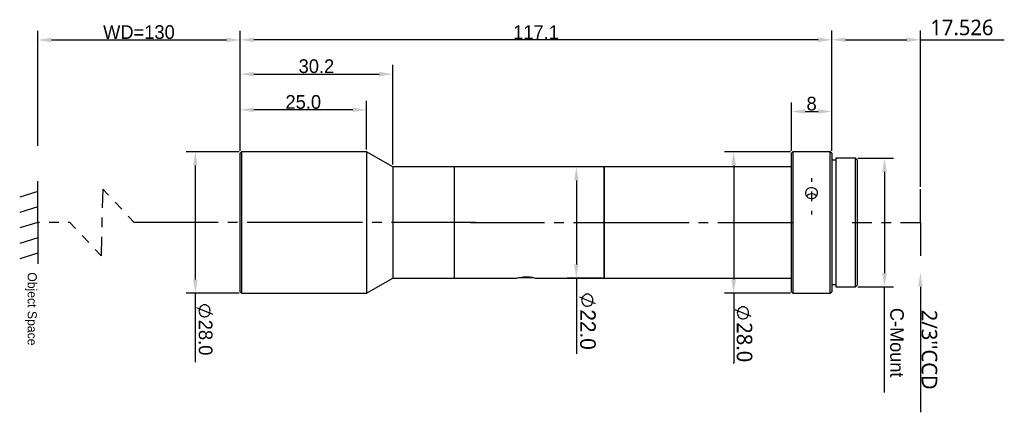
# Model space of a CAD drawing. Header units: inches. Extents: x -272 to -56, y -113 to -27.
import ezdxf

# ---------------------------------------------------------------- set-up
doc = ezdxf.new("R2010")
doc.units = ezdxf.units.IN
doc.header["$MEASUREMENT"] = 0
doc.layers.add('_U+56FE_U+5C42 1', color=7, linetype='Continuous')
doc.styles.get("Standard").update_dxf_attribs({"font": '兰亭黑 GBK.TTF'})
doc.dimstyles.get("Standard").update_dxf_attribs({"dimtxt": 3, "dimasz": 3, "dimexe": 2, "dimexo": 0.5, "dimgap": 0.09, "dimtad": 0, "dimtih": 1, "dimtoh": 1, "dimdec": 4, "dimzin": 0, "dimdsep": 46, "dimtxsty": 'Standard', "dimcen": 0.09, "dimadec": 0, "dimazin": 0, "dimtfac": 1, "dimtdec": 4, "dimtofl": 0, "dimtmove": 0, "dimatfit": 3, "dimfxl": 1, "dimtolj": 1, "dimtzin": 0, "dimarcsym": 0})

# ---------------------------------------------------------------- blocks, each defined once
blk = doc.blocks.new('*D2')
at = {"color": 0, "lineweight": -2}
for p, q in [((-268.22, -54.31), (-268.22, -29.11)), ((-223.82, -55.42), (-223.82, -29.11)), ((-265.22, -31.11), (-226.82, -31.11))]:
    blk.add_line(p, q, dxfattribs=at)
at = {"color": 0}
for points in [[(-265.22, -30.61), (-265.22, -31.61), (-268.22, -31.11)], [(-226.82, -31.61), (-226.82, -30.61), (-223.82, -31.11)]]:
    blk.add_solid(points, dxfattribs=at)
at = {"layer": 'Defpoints', "color": 0}
for p in [(-223.82, -31.11), (-268.22, -54.81), (-223.82, -55.92)]:
    blk.add_point(p, dxfattribs=at)
at = {"color": 0, "insert": (-246.02, -29.4), "char_height": 3, "attachment_point": 5}
blk.add_mtext('\\A1;WD=130{}{{\\H0.7x;}{}}', dxfattribs=at)
blk = doc.blocks.new('*D5')
at = {"color": 0, "lineweight": -2}
for p, q in [((-223.82, -55.42), (-223.82, -44.42)), ((-196.12, -55.1), (-196.12, -44.42)), ((-199.12, -46.42), (-220.82, -46.42))]:
    blk.add_line(p, q, dxfattribs=at)
at = {"color": 0}
for points in [[(-220.82, -45.92), (-220.82, -46.92), (-223.82, -46.42)], [(-199.12, -46.92), (-199.12, -45.92), (-196.12, -46.42)]]:
    blk.add_solid(points, dxfattribs=at)
at = {"layer": 'Defpoints', "color": 0}
for p in [(-223.82, -46.42), (-223.82, -55.92), (-196.12, -55.6)]:
    blk.add_point(p, dxfattribs=at)
at = {"color": 0, "insert": (-209.97, -44.71), "char_height": 3, "attachment_point": 5}
blk.add_mtext('\\A1;25.0{}{{\\H0.7x;}{}}', dxfattribs=at)
blk = doc.blocks.new('*D17')
at = {"color": 0, "lineweight": -2}
for p, q in [((-224.01, -55.6), (-235.65, -55.6)), ((-233.65, -58.6), (-233.65, -83.64)), ((-224.01, -86.64), (-235.65, -86.64))]:
    blk.add_line(p, q, dxfattribs=at)
at = {"color": 0}
for points in [[(-233.15, -58.6), (-234.15, -58.6), (-233.65, -55.6)], [(-234.15, -83.64), (-233.15, -83.64), (-233.65, -86.64)]]:
    blk.add_solid(points, dxfattribs=at)
at = {"layer": 'Defpoints', "color": 0}
for p in [(-223.51, -55.6), (-233.65, -86.64), (-223.51, -86.64)]:
    blk.add_point(p, dxfattribs=at)
at = {"color": 0, "insert": (-231.41, -96.35), "char_height": 3, "attachment_point": 5, "rotation": 270}
blk.add_mtext('\\A1;28.0{}{{\\H0.7x;}{}}', dxfattribs=at)
blk = doc.blocks.new('*D13')
at = {"color": 0, "lineweight": -2}
for p, q in [((-223.82, -55.42), (-223.82, -36.59)), ((-190.35, -58.41), (-190.35, -36.59)), ((-220.82, -38.59), (-193.35, -38.59))]:
    blk.add_line(p, q, dxfattribs=at)
at = {"color": 0}
for points in [[(-220.82, -38.09), (-220.82, -39.09), (-223.82, -38.59)], [(-193.35, -39.09), (-193.35, -38.09), (-190.35, -38.59)]]:
    blk.add_solid(points, dxfattribs=at)
at = {"layer": 'Defpoints', "color": 0}
for p in [(-190.35, -38.59), (-223.82, -55.92), (-190.35, -58.91)]:
    blk.add_point(p, dxfattribs=at)
at = {"color": 0, "insert": (-207.09, -36.87), "char_height": 3, "attachment_point": 5}
blk.add_mtext('\\A1;30.2{}{{\\H0.7x;}{}}', dxfattribs=at)
blk = doc.blocks.new('*D15')
at = {"color": 0, "lineweight": -2}
for p, q in [((-223.82, -55.42), (-223.82, -29.07)), ((-94.03, -55.42), (-94.03, -29.07)), ((-97.03, -31.07), (-220.82, -31.07))]:
    blk.add_line(p, q, dxfattribs=at)
at = {"color": 0}
for points in [[(-220.82, -30.57), (-220.82, -31.57), (-223.82, -31.07)], [(-97.03, -31.57), (-97.03, -30.57), (-94.03, -31.07)]]:
    blk.add_solid(points, dxfattribs=at)
at = {"layer": 'Defpoints', "color": 0}
for p in [(-223.82, -31.07), (-223.82, -55.92), (-94.03, -55.92)]:
    blk.add_point(p, dxfattribs=at)
at = {"color": 0, "insert": (-158.92, -29.39), "char_height": 3, "attachment_point": 5}
blk.add_mtext('\\A1;117.1{}{{\\H0.7x;}{}}', dxfattribs=at)
blk = doc.blocks.new('*D20')
at = {"color": 0, "lineweight": -2}
for p, q in [((-144.43, -58.91), (-152.07, -58.91)), ((-150.07, -61.91), (-150.07, -80.3)), ((-144.43, -83.3), (-152.07, -83.3))]:
    blk.add_line(p, q, dxfattribs=at)
at = {"color": 0}
for points in [[(-149.57, -61.91), (-150.57, -61.91), (-150.07, -58.91)], [(-150.57, -80.3), (-149.57, -80.3), (-150.07, -83.3)]]:
    blk.add_solid(points, dxfattribs=at)
at = {"layer": 'Defpoints', "color": 0}
for p in [(-143.93, -58.91), (-150.07, -83.3), (-143.93, -83.3)]:
    blk.add_point(p, dxfattribs=at)
at = {"color": 0, "insert": (-150.16, -71.1), "char_height": 3, "attachment_point": 5, "rotation": 90}
blk.add_mtext('\\A1;{}{{\\H0.7x;}{}}', dxfattribs=at)
blk = doc.blocks.new('*D26')
at = {"color": 0, "lineweight": -2}
for p, q in [((-103.08, -55.6), (-117.56, -55.6)), ((-115.56, -58.6), (-115.56, -83.64)), ((-103.08, -86.64), (-117.56, -86.64)), ((-115.56, -86.64), (-115.56, -101.95)), ((-115.56, -101.95), (-115.65, -101.95))]:
    blk.add_line(p, q, dxfattribs=at)
at = {"color": 0}
for points in [[(-115.06, -58.6), (-116.06, -58.6), (-115.56, -55.6)], [(-116.06, -83.64), (-115.06, -83.64), (-115.56, -86.64)]]:
    blk.add_solid(points, dxfattribs=at)
at = {"layer": 'Defpoints', "color": 0}
for p in [(-102.58, -55.6), (-115.56, -86.64), (-102.58, -86.64)]:
    blk.add_point(p, dxfattribs=at)
at = {"color": 0, "insert": (-115.65, -101.86), "char_height": 3, "attachment_point": 5}
blk.add_mtext('\\A1;{}{{\\H0.7x;}{}}', dxfattribs=at)
blk = doc.blocks.new('*D29')
at = {"color": 0, "lineweight": -2}
for p, q in [((-102.9, -55.42), (-102.9, -44.78)), ((-94.03, -55.42), (-94.03, -44.78)), ((-99.9, -46.78), (-97.03, -46.78))]:
    blk.add_line(p, q, dxfattribs=at)
at = {"color": 0}
for points in [[(-99.9, -46.28), (-99.9, -47.28), (-102.9, -46.78)], [(-97.03, -47.28), (-97.03, -46.28), (-94.03, -46.78)]]:
    blk.add_solid(points, dxfattribs=at)
at = {"layer": 'Defpoints', "color": 0}
for p in [(-94.03, -46.78), (-102.9, -55.92), (-94.03, -55.92)]:
    blk.add_point(p, dxfattribs=at)
at = {"color": 0, "insert": (-98.46, -45.07), "char_height": 3, "attachment_point": 5}
blk.add_mtext('\\A1;8{}{{\\H0.7x;}{}}', dxfattribs=at)
blk = doc.blocks.new('*D35')
at = {"color": 0, "lineweight": -2}
for p, q in [((-88.32, -57.04), (-80.48, -57.04)), ((-82.48, -60.04), (-82.48, -82.2)), ((-88.32, -85.2), (-80.48, -85.2))]:
    blk.add_line(p, q, dxfattribs=at)
at = {"color": 0}
for points in [[(-81.98, -60.04), (-82.98, -60.04), (-82.48, -57.04)], [(-82.98, -82.2), (-81.98, -82.2), (-82.48, -85.2)]]:
    blk.add_solid(points, dxfattribs=at)
at = {"layer": 'Defpoints', "color": 0}
for p in [(-88.82, -57.04), (-88.82, -85.2), (-82.48, -85.2)]:
    blk.add_point(p, dxfattribs=at)
at = {"color": 0, "insert": (-82.57, -71.12), "char_height": 3, "attachment_point": 5, "rotation": 90}
blk.add_mtext('\\A1;{}{{\\H0.7x;}{}}', dxfattribs=at)
blk = doc.blocks.new('*D39')
at = {"color": 0, "lineweight": -2}
for p, q in [((-94.03, -55.42), (-94.03, -29.06)), ((-74.6, -63.3), (-74.6, -29.06)), ((-91.03, -31.06), (-77.6, -31.06))]:
    blk.add_line(p, q, dxfattribs=at)
at = {"color": 0}
for points in [[(-91.03, -30.56), (-91.03, -31.56), (-94.03, -31.06)], [(-77.6, -31.56), (-77.6, -30.56), (-74.6, -31.06)]]:
    blk.add_solid(points, dxfattribs=at)
at = {"layer": 'Defpoints', "color": 0}
for p in [(-74.6, -31.06), (-94.03, -55.92), (-74.6, -63.8)]:
    blk.add_point(p, dxfattribs=at)
at = {"color": 0, "insert": (-84.31, -30.97), "char_height": 3, "attachment_point": 5}
blk.add_mtext('\\A1;{}{{\\H0.7x;}{}}', dxfattribs=at)
blk = doc.blocks.new('*D46')
at = {"color": 0, "lineweight": -2}
for p, q in [((-74.6, -82.21), (-74.6, -82.21)), ((-74.6, -85.21), (-74.6, -112.73)), ((-74.6, -112.73), (-74.6, -112.73))]:
    blk.add_line(p, q, dxfattribs=at)
at = {"color": 0}
blk.add_solid([(-74.1, -85.21), (-75.1, -85.21), (-74.6, -82.21)], dxfattribs=at)
at = {"layer": 'Defpoints', "color": 0}
for p in [(-74.6, -82.21), (-74.6, -112.73), (-74.6, -112.73)]:
    blk.add_point(p, dxfattribs=at)
blk = doc.blocks.new('_None')

msp = doc.modelspace()

# ---------------------------------------------------------------- linework, layer by layer
for p, q in [((-74.60114, -31.05847), (-56.19247, -31.0585)), ((-150.06864, -83.29826), (-150.06868, -99.9404)), ((-82.47668, -108.4183), (-82.47663, -85.19873)), ((-233.65279, -86.64191), (-233.65282, -101.73406))]:
    msp.add_line(p, q)
at = {"layer": '_U+56FE_U+5C42 1'}
for points in [[(-223.50515, -55.60097), (-223.82186, -55.91768)], [(-190.35311, -58.90904), (-196.12486, -55.60097), (-223.50515, -55.60097)], [(-102.57995, -55.60097), (-102.89696, -55.91768)], [(-102.89696, -58.73312), (-102.89696, -55.91768)], [(-94.02791, -55.91768), (-94.38005, -55.60097), (-102.57995, -55.60097)], [(-102.57995, -55.60097), (-102.57995, -58.45157)], [(-93.14783, -57.46616), (-94.02791, -57.46616)], [(-88.50251, -57.36071), (-88.81952, -57.04385), (-93.14783, -57.04385)], [(-93.14783, -57.04385), (-93.14783, -59.64821)], [(-176.83874, -58.90904), (-190.35311, -58.90904)], [(-154.70174, -58.90904), (-176.83874, -58.90904)], [(-143.93249, -58.90904), (-153.04793, -58.90904)], [(-145.58746, -58.90904), (-150.79616, -58.90904)], [(-102.89696, -58.90904), (-143.93249, -58.90904)], [(-268.16617, -64.32896), (-268.16617, -62.04146)], [(-98.46256, -61.37261), (-98.46256, -62.21723)], [(-268.16617, -64.32896), (-272.1781, -65.56076)], [(-268.16617, -71.12144), (-268.16617, -64.32896)], [(-253.94783, -63.80102), (-254.05331, -67.9187)], [(-252.68075, -65.1383), (-253.94783, -63.80102)], [(-98.46256, -64.32896), (-98.46256, -66.44069)], [(-74.60114, -71.12144), (-74.60114, -63.80102)], [(-249.79499, -68.20025), (-251.23786, -66.68708)], [(-268.16617, -67.70747), (-272.1781, -68.93912)], [(-98.46256, -68.55239), (-98.46256, -69.39689)], [(-268.16617, -71.12144), (-272.1781, -72.31793)], [(-267.84949, -71.12144), (-268.16617, -71.12144)], [(-268.16617, -71.12144), (-268.16617, -77.87834)], [(-263.62606, -71.12144), (-265.73746, -71.12144)], [(-261.19792, -71.12144), (-261.51463, -71.12144)], [(-259.93084, -72.45869), (-261.19792, -71.12144)], [(-254.1236, -70.03043), (-254.15936, -72.14186)], [(-247.05016, -71.12144), (-248.35214, -69.74873)], [(-228.64382, -71.12144), (-247.05016, -71.12144)], [(-224.42069, -71.12144), (-226.53212, -71.12144)], [(-196.96982, -71.12144), (-222.30866, -71.12144)], [(-192.74636, -71.12144), (-194.85779, -71.12144)], [(-172.19315, -71.12144), (-190.63436, -71.12144)], [(-173.28446, -71.12144), (-157.0247, -71.12144)], [(-154.91326, -71.12144), (-152.80124, -71.12144)], [(-150.68954, -71.12144), (-125.35066, -71.12144)], [(-123.23894, -71.12144), (-121.12751, -71.12144)], [(-119.01551, -71.12144), (-102.75605, -71.12144)], [(-89.59355, -71.12144), (-85.26491, -71.12144)], [(-83.15351, -71.12144), (-81.04235, -71.12144)], [(-78.93005, -71.12144), (-74.60114, -71.12144)], [(-74.60114, -71.12144), (-74.60114, -78.40625)], [(-268.16617, -74.4998), (-272.1781, -75.69629)], [(-257.04509, -75.52052), (-258.48796, -73.97189)], [(-254.22968, -74.25356), (-254.33513, -78.40625)], [(-254.2997, -78.40625), (-255.60224, -77.03399)], [(-268.16617, -77.87834), (-272.1781, -79.0751)], [(-268.16617, -77.87834), (-268.16617, -80.16611)], [(-196.12486, -86.64191), (-190.35311, -83.29826)], [(-190.35311, -83.29826), (-176.83874, -83.29826)], [(-176.83874, -83.29826), (-163.18349, -83.29826)], [(-162.65555, -83.19278), (-159.45281, -83.19278)], [(-159.06608, -83.29826), (-143.93249, -83.29826)], [(-145.58746, -83.29826), (-150.79616, -83.29826)], [(-143.93249, -83.29826), (-102.89696, -83.29826)], [(-223.82186, -86.28947), (-223.50515, -86.64191)], [(-102.89696, -86.28947), (-102.57995, -86.64191)], [(-94.38005, -86.64191), (-94.02791, -86.28947)], [(-94.02791, -84.74111), (-93.14783, -84.74111)], [(-93.14783, -85.19873), (-88.81952, -85.19873)], [(-88.81952, -85.19873), (-88.50251, -84.84716)], [(-223.50515, -86.64191), (-196.12486, -86.64191)], [(-149.40917, -87.4166), (-145.91873, -88.91252)], [(-147.63611, -89.4665), (-147.52538, -89.4665), (-147.30389, -89.41145), (-147.19313, -89.41145), (-147.02672, -89.30012), (-146.86034, -89.24504), (-146.74958, -89.13428), (-146.63885, -88.96817), (-146.58317, -88.85714), (-146.52809, -88.69073), (-146.47301, -88.52492), (-146.47301, -88.35821), (-146.41736, -88.1921), (-146.47301, -88.02629), (-146.47301, -87.8042), (-146.52809, -87.69377), (-146.58317, -87.52736), (-146.63885, -87.36095), (-146.74958, -87.25022), (-146.86034, -87.13976), (-147.02672, -87.029), (-147.19313, -86.97305), (-147.30389, -86.86262), (-147.52538, -86.86262), (-147.63611, -86.86262), (-147.80252, -86.86262), (-147.96833, -86.86262), (-148.13474, -86.97305), (-148.24547, -87.029), (-148.35623, -87.13976), (-148.52264, -87.25022), (-148.63337, -87.36095), (-148.68905, -87.52736), (-148.79978, -87.69377), (-148.79978, -87.8042), (-148.85486, -88.02629), (-148.91051, -88.1921), (-148.85486, -88.35821), (-148.79978, -88.52492), (-148.79978, -88.69073), (-148.68905, -88.85714), (-148.63337, -88.96817), (-148.52264, -89.13428), (-148.35623, -89.24504), (-148.24547, -89.30012), (-148.13474, -89.41145), (-147.96833, -89.41145), (-147.80252, -89.4665), (-147.63611, -89.4665)], [(-102.57995, -86.64191), (-94.38005, -86.64191)], [(-233.36833, -89.75069), (-229.87789, -91.24662)], [(-231.59527, -91.80059), (-231.48454, -91.80059), (-231.26305, -91.74552), (-231.15229, -91.74552), (-230.98588, -91.63419), (-230.8195, -91.57911), (-230.70874, -91.46838), (-230.59801, -91.30227), (-230.54233, -91.19124), (-230.48725, -91.02483), (-230.43217, -90.85902), (-230.43217, -90.69231), (-230.37652, -90.52619), (-230.43217, -90.36036), (-230.43217, -90.13829), (-230.48725, -90.02787), (-230.54233, -89.86146), (-230.59801, -89.69505), (-230.70874, -89.58429), (-230.8195, -89.47386), (-230.98588, -89.36309), (-231.15229, -89.30715), (-231.26305, -89.19669), (-231.48454, -89.19669), (-231.59527, -89.19669), (-231.76168, -89.19669), (-231.92749, -89.19669), (-232.0939, -89.30715), (-232.20463, -89.36309), (-232.31539, -89.47386), (-232.4818, -89.58429), (-232.59253, -89.69505), (-232.64821, -89.86146), (-232.75894, -90.02787), (-232.75894, -90.13829), (-232.81402, -90.36036), (-232.86967, -90.52619), (-232.81402, -90.69231), (-232.75894, -90.85902), (-232.75894, -91.02483), (-232.64821, -91.19124), (-232.59253, -91.30227), (-232.4818, -91.46838), (-232.31539, -91.57911), (-232.20463, -91.63419), (-232.0939, -91.74552), (-231.92749, -91.74552), (-231.76168, -91.80059), (-231.59527, -91.80059)], [(-115.27847, -90.19446), (-111.78806, -91.69036)], [(-113.50544, -92.24436), (-113.39468, -92.24436), (-113.17322, -92.18929), (-113.06246, -92.18929), (-112.89605, -92.07796), (-112.72967, -92.02288), (-112.61891, -91.91215), (-112.50818, -91.74604), (-112.4525, -91.63501), (-112.39742, -91.4686), (-112.34234, -91.30279), (-112.34234, -91.13608), (-112.28669, -90.96996), (-112.34234, -90.80413), (-112.34234, -90.58206), (-112.39742, -90.47161), (-112.4525, -90.30523), (-112.50818, -90.13882), (-112.61891, -90.02806), (-112.72967, -89.91763), (-112.89605, -89.80686), (-113.06246, -89.75092), (-113.17322, -89.64046), (-113.39468, -89.64046), (-113.50544, -89.64046), (-113.67185, -89.64046), (-113.83766, -89.64046), (-114.00407, -89.75092), (-114.1148, -89.80686), (-114.22556, -89.91763), (-114.39197, -90.02806), (-114.5027, -90.13882), (-114.55838, -90.30523), (-114.66911, -90.47161), (-114.66911, -90.58206), (-114.72419, -90.80413), (-114.77984, -90.96996), (-114.72419, -91.13608), (-114.66911, -91.30279), (-114.66911, -91.4686), (-114.55838, -91.63501), (-114.5027, -91.74604), (-114.39197, -91.91215), (-114.22556, -92.02288), (-114.1148, -92.07796), (-114.00407, -92.18929), (-113.83766, -92.18929), (-113.67185, -92.24436), (-113.50544, -92.24436)]]:
    msp.add_lwpolyline(points, dxfattribs=at)
for points, knots in [([(-223.82186, -71.12144), (-223.82186, -71.12144), (-223.82186, -69.60797), (-223.82186, -69.60797), (-223.82186, -65.05595), (-223.82186, -60.50456), (-223.82186, -55.95299), (-223.82186, -55.95299), (-223.82186, -55.91768), (-223.82186, -55.91768)], [0, 0, 0, 0, 1, 1, 1, 2, 2, 2, 3, 3, 3, 3]), ([(-223.50515, -55.60097), (-223.50515, -55.60097), (-223.50515, -55.67129), (-223.50515, -55.67129), (-223.50515, -60.30518), (-223.50515, -64.93892), (-223.50515, -69.57266), (-223.50515, -69.57266), (-223.50515, -71.12144), (-223.50515, -71.12144)], [0, 0, 0, 0, 1, 1, 1, 2, 2, 2, 3, 3, 3, 3]), ([(-196.12486, -55.60097), (-196.12486, -55.60097), (-196.12486, -55.67129), (-196.12486, -55.67129), (-196.12486, -60.30518), (-196.12486, -64.93892), (-196.12486, -69.57266), (-196.12486, -69.57266), (-196.12486, -71.12144), (-196.12486, -71.12144)], [0, 0, 0, 0, 1, 1, 1, 2, 2, 2, 3, 3, 3, 3]), ([(-94.38005, -86.64191), (-94.38005, -86.64191), (-94.38005, -86.57129), (-94.38005, -86.57129), (-94.38005, -76.28282), (-94.38005, -65.99477), (-94.38005, -55.7063), (-94.38005, -55.7063), (-94.38005, -55.60097), (-94.38005, -55.60097)], [0, 0, 0, 0, 1, 1, 1, 2, 2, 2, 3, 3, 3, 3]), ([(-94.02791, -55.91768), (-94.02791, -55.91768), (-94.02791, -55.95299), (-94.02791, -55.95299), (-94.02791, -66.05351), (-94.02791, -76.15391), (-94.02791, -86.25431), (-94.02791, -86.25431), (-94.02791, -86.28947), (-94.02791, -86.28947)], [0, 0, 0, 0, 1, 1, 1, 2, 2, 2, 3, 3, 3, 3]), ([(-88.81952, -85.19873), (-88.81952, -85.19873), (-88.81952, -85.09328), (-88.81952, -85.09328), (-88.81952, -75.79064), (-88.81952, -66.48755), (-88.81952, -57.18449), (-88.81952, -57.18449), (-88.81952, -57.04385), (-88.81952, -57.04385)], [0, 0, 0, 0, 1, 1, 1, 2, 2, 2, 3, 3, 3, 3]), ([(-88.50251, -57.36071), (-88.50251, -57.36071), (-88.50251, -57.43088), (-88.50251, -57.43088), (-88.50251, -66.54614), (-88.50251, -75.66113), (-88.50251, -84.77627), (-88.50251, -84.77627), (-88.50251, -84.84716), (-88.50251, -84.84716)], [0, 0, 0, 0, 1, 1, 1, 2, 2, 2, 3, 3, 3, 3]), ([(-190.35311, -58.90904), (-190.35311, -58.90904), (-190.35311, -58.97936), (-190.35311, -58.97936), (-190.35311, -62.5694), (-190.35311, -66.15914), (-190.35311, -69.74873), (-190.35311, -69.74873), (-190.35311, -71.12144), (-190.35311, -71.12144)], [0, 0, 0, 0, 1, 1, 1, 2, 2, 2, 3, 3, 3, 3]), ([(-176.83874, -58.90904), (-176.83874, -58.90904), (-176.83874, -58.97936), (-176.83874, -58.97936), (-176.83874, -62.5694), (-176.83874, -66.15914), (-176.83874, -69.74873), (-176.83874, -69.74873), (-176.83874, -71.12144), (-176.83874, -71.12144), (-176.83874, -71.12144), (-176.83874, -72.45869), (-176.83874, -72.45869), (-176.83874, -76.04843), (-176.83874, -79.6382), (-176.83874, -83.22794), (-176.83874, -83.22794), (-176.83874, -83.29826), (-176.83874, -83.29826)], [0, 0, 0, 0, 1, 1, 1, 2, 2, 2, 3, 3, 3, 4, 4, 4, 5, 5, 5, 6, 6, 6, 6]), ([(-176.83874, -58.90904), (-176.83874, -58.90904), (-176.83874, -58.97936), (-176.83874, -58.97936), (-176.83874, -62.5694), (-176.83874, -66.15914), (-176.83874, -69.74873), (-176.83874, -69.74873), (-176.83874, -71.12144), (-176.83874, -71.12144)], [0, 0, 0, 0, 1, 1, 1, 2, 2, 2, 3, 3, 3, 3]), ([(-153.04793, -58.90904), (-153.04793, -58.90904), (-153.11825, -58.90904), (-153.11825, -58.90904), (-153.48974, -58.93922), (-154.28603, -58.98653), (-154.63172, -58.90904), (-154.63172, -58.90904), (-154.7372, -58.90904), (-154.7372, -58.90904), (-154.7372, -58.90904), (-154.70174, -58.90904), (-154.70174, -58.90904)], [0, 0, 0, 0, 1, 1, 1, 2, 2, 2, 3, 3, 3, 4, 4, 4, 4]), ([(-143.93249, -71.12144), (-143.93249, -71.12144), (-143.93249, -69.74873), (-143.93249, -69.74873), (-143.93249, -66.15914), (-143.93249, -62.5694), (-143.93249, -58.97936), (-143.93249, -58.97936), (-143.93249, -58.90904), (-143.93249, -58.90904)], [0, 0, 0, 0, 1, 1, 1, 2, 2, 2, 3, 3, 3, 3]), ([(-143.93249, -58.90904), (-143.93249, -58.90904), (-143.93249, -58.97936), (-143.93249, -58.97936), (-143.93249, -62.5694), (-143.93249, -66.15914), (-143.93249, -69.74873), (-143.93249, -69.74873), (-143.93249, -71.12144), (-143.93249, -71.12144)], [0, 0, 0, 0, 1, 1, 1, 2, 2, 2, 3, 3, 3, 3]), ([(-102.89696, -86.28947), (-102.89696, -86.28947), (-102.89696, -86.14913), (-102.89696, -86.14913), (-102.89696, -77.32697), (-102.89696, -68.50523), (-102.89696, -59.68337), (-102.89696, -59.68337), (-102.89696, -58.73312), (-102.89696, -58.73312)], [0, 0, 0, 0, 1, 1, 1, 2, 2, 2, 3, 3, 3, 3]), ([(-102.57995, -58.45157), (-102.57995, -58.45157), (-102.57995, -59.40182), (-102.57995, -59.40182), (-102.57995, -68.45849), (-102.57995, -77.51474), (-102.57995, -86.57129), (-102.57995, -86.57129), (-102.57995, -86.64191), (-102.57995, -86.64191)], [0, 0, 0, 0, 1, 1, 1, 2, 2, 2, 3, 3, 3, 3]), ([(-93.14783, -59.64821), (-93.14783, -59.64821), (-93.14783, -60.52799), (-93.14783, -60.52799), (-93.14783, -68.73989), (-93.14783, -76.95197), (-93.14783, -85.1633), (-93.14783, -85.1633), (-93.14783, -85.19873), (-93.14783, -85.19873)], [0, 0, 0, 0, 1, 1, 1, 2, 2, 2, 3, 3, 3, 3]), ([(-98.46256, -65.87744), (-98.46256, -65.87744), (-98.92019, -65.80712), (-98.92019, -65.80712), (-98.92019, -65.80712), (-99.30692, -65.6312), (-99.30692, -65.6312), (-100.04549, -65.03969), (-99.93593, -63.96569), (-99.06023, -63.58964), (-99.06023, -63.58964), (-98.60321, -63.48434), (-98.60321, -63.48434), (-98.60321, -63.48434), (-98.18075, -63.48434), (-98.18075, -63.48434), (-97.05076, -63.79679), (-96.73259, -64.97714), (-97.75916, -65.70137), (-97.75916, -65.70137), (-98.18075, -65.87744), (-98.18075, -65.87744), (-98.18075, -65.87744), (-98.46256, -65.87744), (-98.46256, -65.87744)], [0, 0, 0, 0, 1, 1, 1, 2, 2, 2, 3, 3, 3, 4, 4, 4, 5, 5, 5, 6, 6, 6, 7, 7, 7, 8, 8, 8, 8]), ([(-97.40702, -65.34938), (-97.40702, -65.34938), (-97.5122, -65.20874), (-97.5122, -65.20874), (-98.099, -64.68155), (-98.95739, -64.76885), (-99.51845, -65.27936), (-99.51845, -65.27936), (-99.55388, -65.34938), (-99.55388, -65.34938)], [0, 0, 0, 0, 1, 1, 1, 2, 2, 2, 3, 3, 3, 3]), ([(-223.82186, -86.28947), (-223.82186, -86.28947), (-223.82186, -86.25431), (-223.82186, -86.25431), (-223.82186, -81.71474), (-223.82186, -77.17463), (-223.82186, -72.63476), (-223.82186, -72.63476), (-223.82186, -71.12144), (-223.82186, -71.12144)], [0, 0, 0, 0, 1, 1, 1, 2, 2, 2, 3, 3, 3, 3]), ([(-223.50515, -71.12144), (-223.50515, -71.12144), (-223.50515, -72.63476), (-223.50515, -72.63476), (-223.50515, -77.26838), (-223.50515, -81.90197), (-223.50515, -86.53586), (-223.50515, -86.53586), (-223.50515, -86.64191), (-223.50515, -86.64191)], [0, 0, 0, 0, 1, 1, 1, 2, 2, 2, 3, 3, 3, 3]), ([(-196.12486, -71.12144), (-196.12486, -71.12144), (-196.12486, -72.63476), (-196.12486, -72.63476), (-196.12486, -77.26838), (-196.12486, -81.90197), (-196.12486, -86.53586), (-196.12486, -86.53586), (-196.12486, -86.64191), (-196.12486, -86.64191)], [0, 0, 0, 0, 1, 1, 1, 2, 2, 2, 3, 3, 3, 3]), ([(-190.35311, -71.12144), (-190.35311, -71.12144), (-190.35311, -72.45869), (-190.35311, -72.45869), (-190.35311, -76.04843), (-190.35311, -79.6382), (-190.35311, -83.22794), (-190.35311, -83.22794), (-190.35311, -83.29826), (-190.35311, -83.29826)], [0, 0, 0, 0, 1, 1, 1, 2, 2, 2, 3, 3, 3, 3]), ([(-176.83874, -71.12144), (-176.83874, -71.12144), (-176.83874, -72.45869), (-176.83874, -72.45869), (-176.83874, -76.04843), (-176.83874, -79.6382), (-176.83874, -83.22794), (-176.83874, -83.22794), (-176.83874, -83.29826), (-176.83874, -83.29826)], [0, 0, 0, 0, 1, 1, 1, 2, 2, 2, 3, 3, 3, 3]), ([(-143.93249, -83.29826), (-143.93249, -83.29826), (-143.93249, -83.22794), (-143.93249, -83.22794), (-143.93249, -79.6382), (-143.93249, -76.04843), (-143.93249, -72.45869), (-143.93249, -72.45869), (-143.93249, -71.12144), (-143.93249, -71.12144)], [0, 0, 0, 0, 1, 1, 1, 2, 2, 2, 3, 3, 3, 3]), ([(-143.93249, -71.12144), (-143.93249, -71.12144), (-143.93249, -72.45869), (-143.93249, -72.45869), (-143.93249, -76.04843), (-143.93249, -79.6382), (-143.93249, -83.22794), (-143.93249, -83.22794), (-143.93249, -83.29826), (-143.93249, -83.29826)], [0, 0, 0, 0, 1, 1, 1, 2, 2, 2, 3, 3, 3, 3]), ([(-163.18349, -83.29826), (-163.18349, -83.29826), (-163.00769, -83.2625), (-163.00769, -83.2625), (-161.80301, -82.96484), (-160.51511, -82.90802), (-159.3122, -83.22794), (-159.3122, -83.22794), (-159.06608, -83.29826), (-159.06608, -83.29826)], [0, 0, 0, 0, 1, 1, 1, 2, 2, 2, 3, 3, 3, 3])]:
    msp.add_open_spline(points, degree=3, knots=knots, dxfattribs=at)

# ---------------------------------------------------------------- texts
at = {"layer": '_U+56FE_U+5C42 1', "insert": (-72.4197, -30.12061), "char_height": 3.3984, "attachment_point": 7}
msp.add_mtext('\\fMicrosoft YaHei|b0|i0|c0|p34;\\W1;17.526', dxfattribs=at)
at = {"layer": '_U+56FE_U+5C42 1', "attachment_point": 7, "rotation": 270}
for s, insert, char_height in [('Object Space', (-271.03565, -82.03454), 2), ('22.0', (-149.27776, -90.16759), 3.3984), ('\\A1;C-Mount', (-81.25849, -89.84036), 2.9736), ("{\\fMicrosoft YaHei|b0|i0|c0|p34;2/3''CCD}", (-74.35811, -90.24907), 3.3984), ('\\fMicrosoft YaHei|b0|i0|c0|p34;\\W1;28.0', (-114.93982, -92.98324), 3.3984)]:
    msp.add_mtext(s, dxfattribs=dict(at, insert=insert, char_height=char_height))

# ---------------------------------------------------------------- dimensions: what is measured, and where the dimension line sits
for base, p1, p2, text, override, picture, middle in [((-223.82186, -31.10615), (-268.21891, -54.80678), (-223.82186, -55.91768), 'WD=130{}{{\\H0.7x;}{}}', {"dimtxt": 3, "dimasz": 3, "dimexe": 2, "dimexo": 0.5, "dimtad": 1, "dimtih": 0}, '*D2', (-246.02038, -29.39835)), ((-223.82186, -31.07087), (-94.02791, -55.91768), (-223.82186, -55.91768), '117.1{}{{\\H0.7x;}{}}', {"dimtad": 1, "dimtih": 0}, '*D15', (-158.92488, -29.38663)), ((-74.60114, -31.05847), (-94.02791, -55.91768), (-74.60114, -63.80102), '{}{{\\H0.7x;}{}}', {"dimtad": 1, "dimtih": 0}, '*D39', (-84.31452, -30.96847)), ((-190.35311, -38.59029), (-223.82186, -55.91768), (-190.35311, -58.90904), '30.2{}{{\\H0.7x;}{}}', {"dimtad": 1, "dimtih": 0}, '*D13', (-207.08748, -36.87463)), ((-223.82186, -46.42202), (-196.12486, -55.60097), (-223.82186, -55.91768), '25.0{}{{\\H0.7x;}{}}', {"dimtad": 1, "dimtih": 0}, '*D5', (-209.97336, -44.70637)), ((-94.02791, -46.77524), (-102.89696, -55.91768), (-94.02791, -55.91768), '8{}{{\\H0.7x;}{}}', {"dimtad": 1, "dimtih": 0, "dimdec": 2}, '*D29', (-98.46243, -45.06744))]:
    dim = msp.add_linear_dim(base=base, p1=p1, p2=p2, text=text, dimstyle='Standard', override=override)
    dim.commit()
    dim.dimension.update_dxf_attribs({"geometry": picture, "text_midpoint": middle})
for base, p1, p2, angle, text, override, picture, middle, dimtype in [((-233.65279, -86.64191), (-223.50515, -55.60097), (-223.50515, -86.64191), 90, '28.0{}{{\\H0.7x;}{}}', {"dimtad": 1, "dimtih": 0, "dimdec": 2, "dimtmove": 2}, '*D17', (-231.40981, -96.35199), 160), ((-74.60121, -112.72927), (-74.60115, -82.2134), (-74.60121, -112.72927), 269.9998764, ' ', {"dimexe": 0, "dimexo": 0, "dimtad": 1, "dimtih": 0, "dimdec": 2, "dimblk2": 'None', "dimsah": 1, "dimsd1": 0}, '*D46', (-74.60119, -104.0113), 161)]:
    dim = msp.add_linear_dim(base=base, p1=p1, p2=p2, angle=angle, text=text, dimstyle='Standard', override=override)
    dim.commit()
    dim.dimension.update_dxf_attribs({"geometry": picture, "text_midpoint": middle, "dimtype": dimtype, "text_rotation": 270})
for base, p1, p2, override, picture, middle in [((-115.56355, -86.64191), (-102.57995, -55.60097), (-102.57995, -86.64191), {"dimtad": 1, "dimtih": 0, "dimdec": 2}, '*D26', (-115.65355, -101.95017)), ((-82.47663, -85.19873), (-88.81952, -57.04385), (-88.81952, -85.19873), {"dimtad": 1, "dimtih": 0, "dimdec": 2}, '*D35', (-82.47663, -71.12129)), ((-150.06858, -83.29826), (-143.93249, -58.90904), (-143.93249, -83.29826), {"dimtad": 1, "dimtih": 0}, '*D20', (-150.06858, -71.10365))]:
    dim = msp.add_linear_dim(base=base, p1=p1, p2=p2, angle=90, text='{}{{\\H0.7x;}{}}', dimstyle='Standard', override=override)
    dim.commit()
    dim.dimension.update_dxf_attribs({"geometry": picture, "text_midpoint": middle, "dimtype": 160})

doc.saveas('drawing.dxf')
